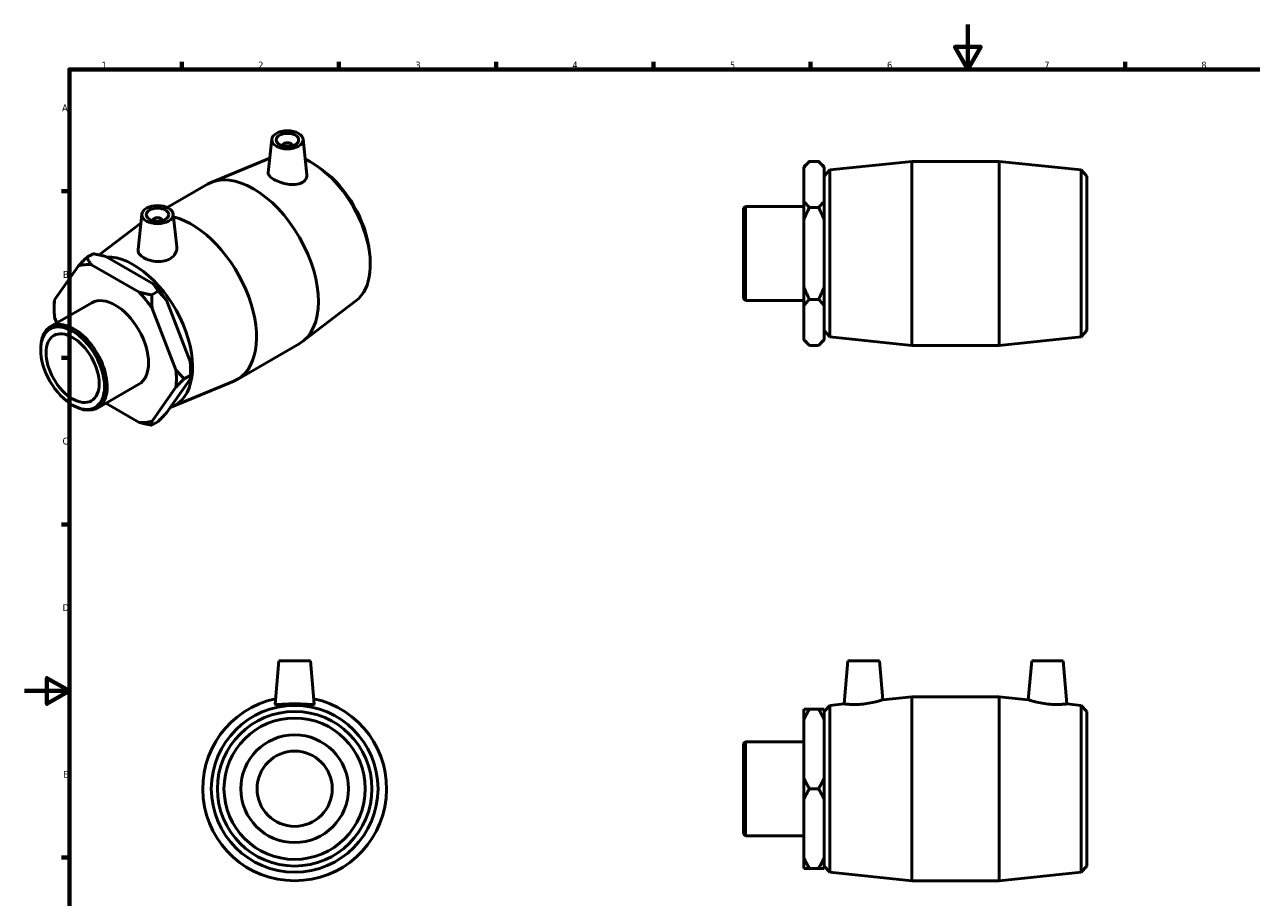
# Model space of a CAD drawing. Header units: millimetres. Extents: x 0 to 895, y -151 to 594.
# Tile 2 of 3: x 0 to 547, y 205 to 594. Entities that reach past the tile are written whole.
import ezdxf

# ---------------------------------------------------------------- set-up
doc = ezdxf.new("R2010")
doc.units = ezdxf.units.MM
doc.layers.add('Border (ANSI)', color=7, linetype='Continuous', lineweight=70)
doc.layers.add('Visible (ANSI)', color=7, linetype='Continuous', lineweight=50)
doc.styles.add('Note Text (ANSI)', font='tahoma.ttf')

# ---------------------------------------------------------------- blocks, each defined once
blk = doc.blocks.new('Borders Default Border')
at = {"layer": 'Border (ANSI)'}
for p, q in [((70.08, 574), (70.08, 577.45)), ((140.17, 574), (140.17, 577.45)), ((210.25, 574), (210.25, 577.45)), ((280.33, 574), (280.33, 577.45)), ((350.42, 574), (350.42, 577.45)), ((490.58, 574), (490.58, 577.45)), ((20, 519.75), (16.55, 519.75)), ((20, 445.5), (16.55, 445.5)), ((20, 371.25), (16.55, 371.25)), ((20, 222.75), (16.55, 222.75))]:
    blk.add_line(p, q, dxfattribs=at)
at = {"layer": 'Border (ANSI)', "flags": 128}
for points in [[(420.5, 594), (420.5, 574), (414.73, 584), (426.27, 584), (420.5, 574)], [(20, 20), (20, 574), (821, 574), (821, 20), (20, 20)], [(0, 297), (20, 297), (10, 302.77), (10, 291.23), (20, 297)]]:
    blk.add_lwpolyline(points, dxfattribs=at)
at = {"layer": 'Border (ANSI)', "color": 230, "true_color": 0xff0080, "char_height": 3.05, "attachment_point": 7, "style": 'Note Text (ANSI)'}
for s, insert in [('1', (34.35, 574.4)), ('2', (104.2, 574.4)), ('3', (174.26, 574.34)), ('4', (244.23, 574.4)), ('5', (314.48, 574.34)), ('6', (384.49, 574.34)), ('7', (454.6, 574.4)), ('8', (524.63, 574.33)), ('A', (16.78, 555.35)), ('B', (17.15, 481.1)), ('C', (16.95, 406.8)), ('D', (16.96, 332.6)), ('E', (17.21, 258.35))]:
    blk.add_mtext(s, dxfattribs=dict(at, insert=insert))

msp = doc.modelspace()

# ---------------------------------------------------------------- linework, layer by layer
at = {"layer": 'Visible (ANSI)'}
for p, q in [((110.213, 542.874), (108.625, 528.061)), ((124.187, 542.874), (125.879, 527.091)), ((115.2, 539.986), (115.2, 540.173)), ((119.2, 539.986), (119.2, 540.173)), ((109.313, 534.476), (83.159, 523.603)), ((347.431, 530.564), (349.891, 533.024)), ((347.431, 530.267), (347.431, 530.564)), ((349.891, 533.024), (353.971, 533.024)), ((356.431, 530.564), (353.971, 533.024)), ((356.431, 530.564), (356.431, 530.267)), ((358.978, 529.181), (395.531, 533.024)), ((395.531, 451.024), (395.531, 533.024)), ((395.531, 533.024), (434.531, 533.024)), ((434.531, 451.024), (434.531, 533.024)), ((471.085, 529.181), (434.531, 533.024)), ((132.579, 529.408), (131.083, 530.481)), ((347.431, 515.281), (347.431, 530.267)), ((356.431, 530.267), (356.431, 515.281)), ((356.531, 526.464), (358.978, 529.181)), ((356.531, 457.584), (356.531, 526.464)), ((358.978, 529.181), (358.978, 454.867)), ((471.085, 454.867), (471.085, 529.181)), ((473.531, 526.464), (471.085, 529.181)), ((473.531, 526.464), (473.531, 457.584)), ((63.581, 512.46), (81.572, 522.821)), ((356.431, 523.524), (356.531, 523.524)), ((347.431, 507.01), (347.431, 515.281)), ((356.431, 515.281), (356.431, 507.01)), ((52.301, 509.524), (50.605, 493.706)), ((66.275, 509.524), (67.846, 494.872)), ((320.531, 512.141), (321.369, 512.979)), ((320.531, 471.907), (320.531, 512.141)), ((321.369, 512.979), (321.369, 471.069)), ((321.369, 512.979), (347.431, 512.979)), ((349.891, 512.524), (353.971, 512.524)), ((33.286, 491.308), (51.866, 505.46)), ((57.288, 506.823), (57.288, 506.637)), ((61.288, 506.823), (61.288, 506.637)), ((347.431, 477.038), (347.431, 507.01)), ((356.431, 507.01), (356.431, 477.038)), ((153.792, 492.571), (153.97, 490.738)), ((30.572, 491.863), (27.687, 490.202)), ((51.04, 474.75), (29.847, 486.955)), ((36.211, 490.62), (57.404, 478.415)), ((23.998, 486.419), (13.402, 471.3)), ((347.431, 468.767), (347.431, 477.038)), ((356.431, 477.038), (356.431, 468.767)), ((59.564, 475.168), (56.679, 473.507)), ((63.253, 471.143), (73.849, 443.82)), ((147.757, 470.863), (123.966, 452.74)), ((320.531, 471.907), (321.369, 471.069)), ((321.369, 471.069), (347.431, 471.069)), ((353.971, 471.524), (349.891, 471.524)), ((11.558, 459.371), (29.986, 469.983)), ((13.192, 467.517), (13.192, 469.521)), ((67.485, 440.156), (56.889, 467.478)), ((347.431, 453.781), (347.431, 468.767)), ((356.431, 468.767), (356.431, 453.781)), ((13.402, 463.492), (14.372, 460.991)), ((356.431, 460.524), (356.531, 460.524)), ((356.531, 457.584), (358.978, 454.867)), ((358.978, 454.867), (395.531, 451.024)), ((471.085, 454.867), (434.531, 451.024)), ((473.531, 457.584), (471.085, 454.867)), ((7.198, 449.062), (7.198, 449.744)), ((94.916, 435.88), (122.493, 451.761)), ((347.431, 453.484), (347.431, 453.781)), ((347.431, 453.484), (349.891, 451.024)), ((353.971, 451.024), (349.891, 451.024)), ((356.431, 453.484), (353.971, 451.024)), ((356.431, 453.781), (356.431, 453.484)), ((395.531, 451.024), (434.531, 451.024)), ((71.174, 436.131), (74.059, 437.792)), ((74.059, 439.795), (74.059, 437.792)), ((32.472, 423.052), (50.901, 433.665)), ((56.889, 417.229), (67.485, 432.348)), ((73.849, 436.012), (63.253, 420.894)), ((65.713, 423.617), (93.329, 435.098)), ((21.367, 424.456), (21.958, 424.113)), ((36.235, 425.219), (51.04, 416.693)), ((56.679, 415.449), (59.564, 417.111)), ((113.417, 310.427), (111.733, 291.187)), ((127.417, 310.427), (113.417, 310.427)), ((127.417, 310.427), (129.1, 291.187)), ((367.081, 310.427), (365.404, 291.26)), ((367.081, 310.427), (381.081, 310.427)), ((381.081, 310.427), (382.6, 293.068)), ((448.981, 310.427), (447.462, 293.068)), ((462.981, 310.427), (448.981, 310.427)), ((462.981, 310.427), (464.658, 291.26)), ((356.531, 287.867), (358.978, 290.585)), ((358.978, 290.585), (365.404, 291.26)), ((358.978, 290.585), (358.978, 216.27)), ((382.6, 293.068), (395.531, 294.427)), ((395.531, 212.427), (395.531, 294.427)), ((395.531, 294.427), (434.531, 294.427)), ((434.531, 212.427), (434.531, 294.427)), ((447.462, 293.068), (434.531, 294.427)), ((471.085, 290.585), (464.658, 291.26)), ((471.085, 216.27), (471.085, 290.585)), ((473.531, 287.867), (471.085, 290.585)), ((347.431, 284.159), (347.431, 288.934)), ((353.971, 288.934), (349.891, 288.934)), ((356.431, 288.934), (356.431, 284.159)), ((356.431, 284.927), (356.531, 284.927)), ((356.531, 218.987), (356.531, 287.867)), ((473.531, 287.867), (473.531, 218.987)), ((347.431, 258.203), (347.431, 284.159)), ((356.431, 284.159), (356.431, 258.203)), ((320.531, 273.544), (321.369, 274.382)), ((320.531, 233.311), (320.531, 273.544)), ((321.369, 274.382), (321.369, 232.472)), ((321.369, 274.382), (347.431, 274.382)), ((347.431, 248.652), (347.431, 258.203)), ((356.431, 258.203), (356.431, 248.652)), ((349.891, 253.427), (353.971, 253.427)), ((347.431, 222.696), (347.431, 248.652)), ((356.431, 248.652), (356.431, 222.696)), ((320.531, 233.311), (321.369, 232.472)), ((321.369, 232.472), (347.431, 232.472)), ((347.431, 217.92), (347.431, 222.696)), ((356.431, 222.696), (356.431, 217.92)), ((356.431, 221.927), (356.531, 221.927)), ((356.531, 218.987), (358.978, 216.27)), ((473.531, 218.987), (471.085, 216.27)), ((349.891, 217.92), (353.971, 217.92)), ((358.978, 216.27), (395.531, 212.427)), ((471.085, 216.27), (434.531, 212.427)), ((395.531, 212.427), (434.531, 212.427))]:
    msp.add_line(p, q, dxfattribs=at)
for radius in [37.157, 34.44, 31.5, 24, 16.764]:
    msp.add_circle((120.417, 253.427), radius, dxfattribs=at)
msp.add_arc((120.417, 253.427), 41, 101.93279, 78.06721, dxfattribs=at)
for centre, major_axis, ratio in [((117.2, 542.625), (7, 0), 0.5758617), ((117.2, 542.625), (5, 0), 0.5758617), ((59.288, 509.276), (7, 0), 0.5758617), ((59.288, 509.276), (5, 0), 0.5758617), ((21.422, 440.87), (10.039, -17.433), 0.5780931), ((21.422, 440.87), (8.366, -14.527), 0.5780931)]:
    msp.add_ellipse(centre, major_axis=major_axis, ratio=ratio, dxfattribs=at)
for centre, major_axis, ratio, start_param, end_param in [((117.2, 540.173), (-2, 0), 0.5758617, 2.9729035, 6.4518745), ((127.88, 502.175), (18.543, -32.2), 0.5780931, 0.0745495, 2.46252), ((102.033, 487.291), (-20.46, 35.53), 0.5780931, 3.1415927, 6.2831853), ((129.61, 503.171), (-17.187, 29.845), 0.5780931, 4.0472929, 5.377485), ((59.288, 506.823), (-2, 0), 0.5758617, 2.9729035, 6.4518745), ((74.455, 471.41), (20.46, -35.53), 0.5780931, 6.2086358, 8.9224517), ((40.444, 451.824), (-19.233, 33.398), 0.5780931, 5.8990973, 6.1475419), ((48.608, 456.526), (18.543, -32.2), 0.5780931, 6.1715498, 9.1206074), ((46.808, 455.489), (-19.233, 33.398), 0.5780931, 4.8518998, 5.1003444), ((40.444, 451.824), (-19.233, 33.398), 0.5780931, 0.6631096, 0.9115542), ((40.444, 451.824), (-10.457, 18.159), 0.5780931, 3.1415927, 6.2831853), ((40.444, 451.824), (19.233, -33.398), 0.5780931, 1.7103071, 1.9587517), ((22.015, 441.212), (10.457, -18.159), 0.5780931, 5.4958534, 10.2121098), ((46.808, 455.489), (-19.233, 33.398), 0.5780931, 3.9289245, 4.0531468), ((40.444, 451.824), (19.233, -33.398), 0.5780931, 0.6631096, 0.9115542), ((40.444, 451.824), (19.233, -33.398), 0.5780931, 5.8990973, 6.1475419)]:
    msp.add_ellipse(centre, major_axis=major_axis, ratio=ratio, start_param=start_param, end_param=end_param, dxfattribs=at)
for points in [[(347.431, 530.267), (348.47, 531.603), (349.891, 533.024)], [(353.971, 533.024), (355.392, 531.603), (356.431, 530.267)], [(349.891, 512.524), (348.47, 513.945), (347.431, 515.281)], [(356.431, 515.281), (355.392, 513.945), (353.971, 512.524)], [(347.431, 507.01), (348.47, 509.682), (349.891, 512.524)], [(353.971, 512.524), (355.392, 509.682), (356.431, 507.01)], [(27.687, 490.202), (25.678, 488.189), (23.998, 486.419)], [(29.847, 486.955), (28.692, 488.466), (27.687, 490.202)], [(30.572, 491.863), (33.587, 491.285), (36.211, 490.62)], [(57.404, 478.415), (58.559, 476.904), (59.564, 475.168)], [(349.891, 471.524), (348.47, 474.366), (347.431, 477.038)], [(356.431, 477.038), (355.392, 474.366), (353.971, 471.524)], [(13.402, 471.3), (13.192, 470.376), (13.192, 469.521)], [(56.679, 473.507), (53.664, 474.085), (51.04, 474.75)], [(56.889, 467.478), (56.679, 470.337), (56.679, 473.507)], [(59.564, 475.168), (61.574, 473.156), (63.253, 471.143)], [(347.431, 468.767), (348.47, 470.103), (349.891, 471.524)], [(353.971, 471.524), (355.392, 470.103), (356.431, 468.767)], [(349.891, 451.024), (348.47, 452.445), (347.431, 453.781)], [(356.431, 453.781), (355.392, 452.445), (353.971, 451.024)], [(73.849, 443.82), (74.059, 440.962), (74.059, 437.792)], [(71.174, 436.131), (69.165, 438.143), (67.485, 440.156)], [(74.059, 437.792), (74.059, 436.937), (73.849, 436.012)], [(67.485, 432.348), (69.165, 434.118), (71.174, 436.131)], [(51.04, 416.693), (53.664, 416.028), (56.679, 415.449)], [(56.679, 415.449), (56.679, 416.304), (56.889, 417.229)], [(63.253, 420.894), (61.574, 419.123), (59.564, 417.111)], [(349.891, 288.934), (348.47, 288.934), (347.431, 288.934)], [(347.431, 284.159), (348.47, 286.473), (349.891, 288.934)], [(356.431, 288.934), (355.392, 288.934), (353.971, 288.934)], [(353.971, 288.934), (355.392, 286.473), (356.431, 284.159)], [(349.891, 253.427), (348.47, 255.889), (347.431, 258.203)], [(356.431, 258.203), (355.392, 255.889), (353.971, 253.427)], [(347.431, 248.652), (348.47, 250.966), (349.891, 253.427)], [(353.971, 253.427), (355.392, 250.966), (356.431, 248.652)], [(349.891, 217.92), (348.47, 220.382), (347.431, 222.696)], [(356.431, 222.696), (355.392, 220.382), (353.971, 217.92)], [(347.431, 217.92), (348.47, 217.92), (349.891, 217.92)], [(353.971, 217.92), (355.392, 217.92), (356.431, 217.92)]]:
    msp.add_rational_spline(points, [1, 1.00241153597, 1], degree=2, dxfattribs=at)
for points, knots in [([(123.538, 523.451), (122.766, 523.078), (121.781, 522.824), (119.621, 522.638), (118.445, 522.704), (116.254, 523.04), (115.092, 523.328), (112.943, 524.067), (111.957, 524.515), (110.395, 525.414), (109.723, 525.921), (108.833, 526.932), (108.617, 527.438), (108.616, 527.952), (108.619, 528.006), (108.626, 528.061)], [0, 0, 0, 0, 0.3374085, 0.3374085, 0.674817, 0.674817, 1.0061148, 1.0061148, 1.3374126, 1.3374126, 1.6687104, 1.6687104, 2.0000083, 2.0000083, 2.0393988, 2.0393988, 2.0393988, 2.0393988]), ([(125.878, 527.091), (125.888, 527.004), (125.894, 526.918), (125.914, 526.183), (125.723, 525.498), (124.902, 524.308), (124.271, 523.804), (123.538, 523.451)], [4.55953663, 4.55953663, 4.55953663, 4.55953663, 4.60154216, 4.60154216, 4.92151982, 4.92151982, 5.24149749, 5.24149749, 5.24149749, 5.24149749]), ([(65.227, 489.871), (64.459, 489.361), (63.492, 488.944), (61.382, 488.447), (60.24, 488.364), (58.104, 488.458), (56.964, 488.641), (54.868, 489.231), (53.911, 489.636), (52.394, 490.509), (51.732, 491.037), (50.84, 492.168), (50.61, 492.773), (50.588, 493.469), (50.593, 493.587), (50.606, 493.706)], [0, 0, 0, 0, 0.3199777, 0.3199777, 0.6399553, 0.6399553, 0.9616457, 0.9616457, 1.2833361, 1.2833361, 1.6050265, 1.6050265, 1.9267169, 1.9267169, 1.9909002, 1.9909002, 1.9909002, 1.9909002]), ([(67.845, 494.872), (67.863, 494.709), (67.872, 494.547), (67.872, 493.581), (67.648, 492.709), (66.73, 491.122), (66.036, 490.41), (65.227, 489.871)], [4.4995483, 4.4995483, 4.4995483, 4.4995483, 4.56668045, 4.56668045, 4.90408897, 4.90408897, 5.24149749, 5.24149749, 5.24149749, 5.24149749]), ([(129.1, 291.187), (129.101, 291.176), (129.1, 291.166), (129.073, 291.048), (128.835, 290.983), (127.925, 290.953), (127.252, 290.986), (125.716, 291.076), (124.747, 291.138), (122.634, 291.232), (121.489, 291.26), (119.344, 291.26), (118.199, 291.232), (116.086, 291.138), (115.117, 291.076), (113.581, 290.986), (112.909, 290.953), (111.998, 290.983), (111.76, 291.048), (111.735, 291.157)], [2.6465553, 2.6465553, 2.6465553, 2.6465553, 2.6748253, 2.6748253, 2.994803, 2.994803, 3.3147806, 3.3147806, 3.636471, 3.636471, 3.9581614, 3.9581614, 4.2798518, 4.2798518, 4.6015422, 4.6015422, 4.9215198, 4.9215198, 5.2414975, 5.2414975, 5.2414975, 5.2414975]), ([(373.799, 291.157), (372.738, 291.048), (371.608, 290.983), (369.535, 290.953), (368.593, 290.986), (367.107, 291.076), (366.464, 291.138), (365.613, 291.232), (365.404, 291.26), (365.404, 291.26)], [0, 0, 0, 0, 0.3199777, 0.3199777, 0.6399553, 0.6399553, 0.9616457, 0.9616457, 1.2833361, 1.2833361, 1.2833361, 1.2833361]), ([(382.6, 293.068), (382.6, 293.068), (382.378, 292.994), (381.488, 292.717), (380.819, 292.517), (379.27, 292.107), (378.28, 291.868), (376.104, 291.449), (374.917, 291.271), (373.799, 291.157)], [3.9040848, 3.9040848, 3.9040848, 3.9040848, 4.2353826, 4.2353826, 4.5666805, 4.5666805, 4.904089, 4.904089, 5.2414975, 5.2414975, 5.2414975, 5.2414975]), ([(456.264, 291.157), (455.145, 291.271), (453.958, 291.449), (451.782, 291.868), (450.792, 292.107), (449.243, 292.517), (448.574, 292.717), (447.684, 292.994), (447.462, 293.068), (447.462, 293.068)], [0, 0, 0, 0, 0.3374085, 0.3374085, 0.674817, 0.674817, 1.0061148, 1.0061148, 1.3374126, 1.3374126, 1.3374126, 1.3374126]), ([(464.658, 291.26), (464.658, 291.26), (464.45, 291.232), (463.598, 291.138), (462.955, 291.076), (461.469, 290.986), (460.527, 290.953), (458.455, 290.983), (457.324, 291.048), (456.264, 291.157)], [3.9581614, 3.9581614, 3.9581614, 3.9581614, 4.2798518, 4.2798518, 4.6015422, 4.6015422, 4.9215198, 4.9215198, 5.2414975, 5.2414975, 5.2414975, 5.2414975])]:
    msp.add_open_spline(points, degree=3, knots=knots, dxfattribs=at)
msp.add_open_spline([(111.735, 291.157), (111.733, 291.166), (111.732, 291.176), (111.734, 291.187)], degree=3, dxfattribs=at)

# ---------------------------------------------------------------- block references
msp.add_blockref('Borders Default Border', (0, 0))

doc.saveas('drawing.dxf')
